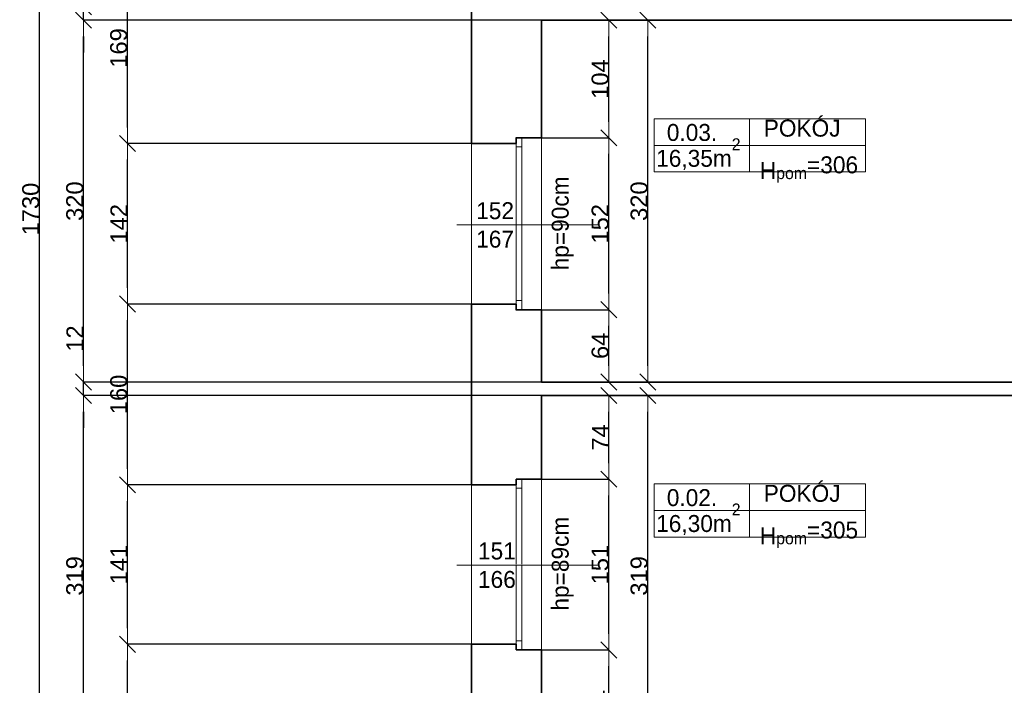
# Model space of a CAD drawing. Header units: metres. Extents: x 7506757 to 756746378, y 5735207 to 582114514.
# Tile 26 of 256: x 7522626 to 7531340, y 5824591 to 5830479. Entities that reach past the tile are written whole.
import ezdxf

# ---------------------------------------------------------------- set-up
doc = ezdxf.new("R2010")
doc.units = ezdxf.units.M
doc.header["$MEASUREMENT"] = 0
doc.header["$PDMODE"] = 2
doc.layers.get('0').update_dxf_attribs({"color": 250, "linetype": 'CONTINUOUS', "lineweight": 100, "plot": 0})
doc.layers.get('Defpoints').update_dxf_attribs({"linetype": 'CONTINUOUS'})
for name, color, linetype, lineweight in [('2D - Ogolne46', 7, 'CONTINUOUS', 18), ('M_OCIANA6', 5, 'CONTINUOUS', 35), ('M_OPISY141', 7, 'CONTINUOUS', 0), ('m_umeblowanie1', 7, 'CONTINUOUS', 13), ('opis1', 7, 'CONTINUOUS', 13)]:
    doc.layers.add(name, color=color, linetype=linetype, lineweight=lineweight)
doc.layers.add('PWYMIAR', color=7, linetype='CONTINUOUS')
doc.styles.add('GENERATED_STYLE_1', font='arial.ttf')
doc.styles.add('GENERATED_STYLE_2', font='txt')
doc.dimstyles.new('GENERATED_STYLE__1', dxfattribs={"dimtxt": 150, "dimasz": 142.5, "dimexe": 0.18, "dimexo": 0, "dimgap": 0.09, "dimtad": 1, "dimdec": 0, "dimlfac": 0.1, "dimzin": 0, "dimdsep": 46, "dimtxsty": 'GENERATED_STYLE_1', "dimblk": 'ARROWHEAD_6', "dimblk1": 'ARROWHEAD_6', "dimblk2": 'ARROWHEAD_6', "dimcen": 0.09, "dimclrd": 251, "dimclre": 251, "dimclrt": 7, "dimazin": 0, "dimtfac": 1, "dimtdec": 4, "dimtmove": 0, "dimatfit": 3, "dimfxl": 0, "dimtolj": 1, "dimtzin": 0, "dimarcsym": 0})

# ---------------------------------------------------------------- blocks, each defined once
blk = doc.blocks.new('ARROWHEAD_6')
at = {"color": 0, "linetype": 'Continuous', "lineweight": 0}
for p, q in [((0, 0), (-1, 0)), ((-0.5, -0.5), (0.5, 0.5))]:
    blk.add_line(p, q, dxfattribs=at)
blk = doc.blocks.new('*D4308')
at = {"layer": 'Defpoints', "color": 0, "linetype": 'Continuous', "transparency": 16777216}
for p in [(7527243.4, 5827914), (7527839.7, 5827914), (7527243.4, 5827274)]:
    blk.add_point(p, dxfattribs=at)
at = {"layer": 'PWYMIAR', "color": 251, "linetype": 'Continuous', "lineweight": -2, "transparency": 16777216}
for p, q in [((7527243.4, 5827914), (7527839.8, 5827914)), ((7527839.7, 5827416.5), (7527839.7, 5827771.5)), ((7527243.4, 5827274), (7527839.8, 5827274))]:
    blk.add_line(p, q, dxfattribs=at)
at = {"layer": 'PWYMIAR', "color": 251, "linetype": 'Continuous', "lineweight": -2, "transparency": 16777216, "xscale": 142.5, "yscale": 142.5, "zscale": 142.5}
for p, rotation in [((7527839.7, 5827914), 90), ((7527839.7, 5827274), 270)]:
    blk.add_blockref('ARROWHEAD_6', p, dxfattribs=dict(at, rotation=rotation))
at = {"layer": 'PWYMIAR', "color": 7, "linetype": 'Continuous', "lineweight": 13, "transparency": 16777216, "insert": (7527763, 5827594), "char_height": 150, "attachment_point": 5, "rotation": 90, "style": 'GENERATED_STYLE_1'}
blk.add_mtext('\\A1;64', dxfattribs=at)
blk = doc.blocks.new('*D4309')
at = {"layer": 'Defpoints', "color": 0, "linetype": 'Continuous', "transparency": 16777216}
for p in [(7527243.4, 5829434), (7527839.7, 5829434), (7527243.4, 5827914)]:
    blk.add_point(p, dxfattribs=at)
at = {"layer": 'PWYMIAR', "color": 251, "linetype": 'Continuous', "lineweight": -2, "transparency": 16777216}
for p, q in [((7527243.4, 5829434), (7527839.8, 5829434)), ((7527839.7, 5828056.5), (7527839.7, 5829291.5)), ((7527243.4, 5827914), (7527839.8, 5827914))]:
    blk.add_line(p, q, dxfattribs=at)
at = {"layer": 'PWYMIAR', "color": 251, "linetype": 'Continuous', "lineweight": -2, "transparency": 16777216, "xscale": 142.5, "yscale": 142.5, "zscale": 142.5}
for p, rotation in [((7527839.7, 5829434), 90), ((7527839.7, 5827914), 270)]:
    blk.add_blockref('ARROWHEAD_6', p, dxfattribs=dict(at, rotation=rotation))
at = {"layer": 'PWYMIAR', "color": 7, "linetype": 'Continuous', "lineweight": 13, "transparency": 16777216, "insert": (7527763, 5828674), "char_height": 150, "attachment_point": 5, "rotation": 90, "style": 'GENERATED_STYLE_1'}
blk.add_mtext('\\A1;152', dxfattribs=at)
blk = doc.blocks.new('*D4310')
at = {"layer": 'Defpoints', "color": 0, "linetype": 'Continuous', "transparency": 16777216}
for p in [(7527243.4, 5830474), (7527839.7, 5830474), (7527243.4, 5829434)]:
    blk.add_point(p, dxfattribs=at)
at = {"layer": 'PWYMIAR', "color": 251, "linetype": 'Continuous', "lineweight": -2, "transparency": 16777216}
for p, q in [((7527243.4, 5830474), (7527839.8, 5830474)), ((7527839.7, 5829576.5), (7527839.7, 5830331.5)), ((7527243.4, 5829434), (7527839.8, 5829434))]:
    blk.add_line(p, q, dxfattribs=at)
at = {"layer": 'PWYMIAR', "color": 251, "linetype": 'Continuous', "lineweight": -2, "transparency": 16777216, "xscale": 142.5, "yscale": 142.5, "zscale": 142.5}
for p, rotation in [((7527839.7, 5830474), 90), ((7527839.7, 5829434), 270)]:
    blk.add_blockref('ARROWHEAD_6', p, dxfattribs=dict(at, rotation=rotation))
at = {"layer": 'PWYMIAR', "color": 7, "linetype": 'Continuous', "lineweight": 13, "transparency": 16777216, "insert": (7527763, 5829954), "char_height": 150, "attachment_point": 5, "rotation": 90, "style": 'GENERATED_STYLE_1'}
blk.add_mtext('\\A1;104', dxfattribs=at)
blk = doc.blocks.new('*D4311')
at = {"layer": 'Defpoints', "color": 0, "linetype": 'Continuous', "transparency": 16777216}
for p in [(7527243.4, 5824904), (7527839.7, 5824904), (7527243.4, 5823964)]:
    blk.add_point(p, dxfattribs=at)
at = {"layer": 'PWYMIAR', "color": 251, "linetype": 'Continuous', "lineweight": -2, "transparency": 16777216}
for p, q in [((7527243.4, 5824904), (7527839.8, 5824904)), ((7527839.7, 5824106.5), (7527839.7, 5824761.5)), ((7527243.4, 5823964), (7527839.8, 5823964))]:
    blk.add_line(p, q, dxfattribs=at)
at = {"layer": 'PWYMIAR', "color": 251, "linetype": 'Continuous', "lineweight": -2, "transparency": 16777216, "xscale": 142.5, "yscale": 142.5, "zscale": 142.5}
for p, rotation in [((7527839.7, 5824904), 90), ((7527839.7, 5823964), 270)]:
    blk.add_blockref('ARROWHEAD_6', p, dxfattribs=dict(at, rotation=rotation))
at = {"layer": 'PWYMIAR', "color": 7, "linetype": 'Continuous', "lineweight": 13, "transparency": 16777216, "insert": (7527763, 5824434), "char_height": 150, "attachment_point": 5, "rotation": 90, "style": 'GENERATED_STYLE_1'}
blk.add_mtext('\\A1;94', dxfattribs=at)
blk = doc.blocks.new('*D4312')
at = {"layer": 'Defpoints', "color": 0, "linetype": 'Continuous', "transparency": 16777216}
for p in [(7527243.4, 5826414), (7527839.7, 5826414), (7527243.4, 5824904)]:
    blk.add_point(p, dxfattribs=at)
at = {"layer": 'PWYMIAR', "color": 251, "linetype": 'Continuous', "lineweight": -2, "transparency": 16777216}
for p, q in [((7527243.4, 5826414), (7527839.8, 5826414)), ((7527839.7, 5825046.5), (7527839.7, 5826271.5)), ((7527243.4, 5824904), (7527839.8, 5824904))]:
    blk.add_line(p, q, dxfattribs=at)
at = {"layer": 'PWYMIAR', "color": 251, "linetype": 'Continuous', "lineweight": -2, "transparency": 16777216, "xscale": 142.5, "yscale": 142.5, "zscale": 142.5}
for p, rotation in [((7527839.7, 5826414), 90), ((7527839.7, 5824904), 270)]:
    blk.add_blockref('ARROWHEAD_6', p, dxfattribs=dict(at, rotation=rotation))
at = {"layer": 'PWYMIAR', "color": 7, "linetype": 'Continuous', "lineweight": 13, "transparency": 16777216, "insert": (7527763, 5825659), "char_height": 150, "attachment_point": 5, "rotation": 90, "style": 'GENERATED_STYLE_1'}
blk.add_mtext('\\A1;151', dxfattribs=at)
blk = doc.blocks.new('*D4313')
at = {"layer": 'Defpoints', "color": 0, "linetype": 'Continuous', "transparency": 16777216}
for p in [(7527243.4, 5827154), (7527839.7, 5827154), (7527243.4, 5826414)]:
    blk.add_point(p, dxfattribs=at)
at = {"layer": 'PWYMIAR', "color": 251, "linetype": 'Continuous', "lineweight": -2, "transparency": 16777216}
for p, q in [((7527243.4, 5827154), (7527839.8, 5827154)), ((7527839.7, 5826556.5), (7527839.7, 5827011.5)), ((7527243.4, 5826414), (7527839.8, 5826414))]:
    blk.add_line(p, q, dxfattribs=at)
at = {"layer": 'PWYMIAR', "color": 251, "linetype": 'Continuous', "lineweight": -2, "transparency": 16777216, "xscale": 142.5, "yscale": 142.5, "zscale": 142.5}
for p, rotation in [((7527839.7, 5827154), 90), ((7527839.7, 5826414), 270)]:
    blk.add_blockref('ARROWHEAD_6', p, dxfattribs=dict(at, rotation=rotation))
at = {"layer": 'PWYMIAR', "color": 7, "linetype": 'Continuous', "lineweight": 13, "transparency": 16777216, "insert": (7527764.6, 5826784), "char_height": 150, "attachment_point": 5, "rotation": 90, "style": 'GENERATED_STYLE_1'}
blk.add_mtext('\\A1;74', dxfattribs=at)
blk = doc.blocks.new('*D4342')
at = {"layer": 'Defpoints', "color": 0, "linetype": 'Continuous', "transparency": 16777216}
for p in [(7527243.4, 5830474), (7528184.6, 5830474), (7527243.4, 5827274)]:
    blk.add_point(p, dxfattribs=at)
at = {"layer": 'PWYMIAR', "color": 251, "linetype": 'Continuous', "lineweight": -2, "transparency": 16777216}
for p, q in [((7527243.4, 5830474), (7528184.8, 5830474)), ((7528184.6, 5827416.5), (7528184.6, 5830331.5)), ((7527243.4, 5827274), (7528184.8, 5827274))]:
    blk.add_line(p, q, dxfattribs=at)
at = {"layer": 'PWYMIAR', "color": 251, "linetype": 'Continuous', "lineweight": -2, "transparency": 16777216, "xscale": 142.5, "yscale": 142.5, "zscale": 142.5}
for p, rotation in [((7528184.6, 5830474), 90), ((7528184.6, 5827274), 270)]:
    blk.add_blockref('ARROWHEAD_6', p, dxfattribs=dict(at, rotation=rotation))
at = {"layer": 'PWYMIAR', "color": 7, "linetype": 'Continuous', "lineweight": 13, "transparency": 16777216, "insert": (7528107.9, 5828874), "char_height": 150, "attachment_point": 5, "rotation": 90, "style": 'GENERATED_STYLE_1'}
blk.add_mtext('\\A1;320', dxfattribs=at)
blk = doc.blocks.new('*D4343')
at = {"layer": 'Defpoints', "color": 0, "linetype": 'Continuous', "transparency": 16777216}
for p in [(7527243.4, 5827154), (7528184.6, 5827154), (7527243.4, 5823964)]:
    blk.add_point(p, dxfattribs=at)
at = {"layer": 'PWYMIAR', "color": 251, "linetype": 'Continuous', "lineweight": -2, "transparency": 16777216}
for p, q in [((7527243.4, 5827154), (7528184.8, 5827154)), ((7528184.6, 5824106.5), (7528184.6, 5827011.5)), ((7527243.4, 5823964), (7528184.8, 5823964))]:
    blk.add_line(p, q, dxfattribs=at)
at = {"layer": 'PWYMIAR', "color": 251, "linetype": 'Continuous', "lineweight": -2, "transparency": 16777216, "xscale": 142.5, "yscale": 142.5, "zscale": 142.5}
for p, rotation in [((7528184.6, 5827154), 90), ((7528184.6, 5823964), 270)]:
    blk.add_blockref('ARROWHEAD_6', p, dxfattribs=dict(at, rotation=rotation))
at = {"layer": 'PWYMIAR', "color": 7, "linetype": 'Continuous', "lineweight": 13, "transparency": 16777216, "insert": (7528107.9, 5825559), "char_height": 150, "attachment_point": 5, "rotation": 90, "style": 'GENERATED_STYLE_1'}
blk.add_mtext('\\A1;319', dxfattribs=at)
blk = doc.blocks.new('*D4559')
at = {"layer": 'Defpoints', "color": 0, "linetype": 'Continuous', "transparency": 16777216}
for p in [(7523579.1, 5824954), (7526623.4, 5824954), (7526623.4, 5823314)]:
    blk.add_point(p, dxfattribs=at)
at = {"layer": 'PWYMIAR', "color": 251, "linetype": 'Continuous', "lineweight": -2, "transparency": 16777216}
for p, q in [((7526623.4, 5824954), (7523578.9, 5824954)), ((7523579.1, 5823456.5), (7523579.1, 5824811.5)), ((7526623.4, 5823314), (7523578.9, 5823314))]:
    blk.add_line(p, q, dxfattribs=at)
at = {"layer": 'PWYMIAR', "color": 251, "linetype": 'Continuous', "lineweight": -2, "transparency": 16777216, "xscale": 142.5, "yscale": 142.5, "zscale": 142.5}
for p, rotation in [((7523579.1, 5824954), 90), ((7523579.1, 5823314), 270)]:
    blk.add_blockref('ARROWHEAD_6', p, dxfattribs=dict(at, rotation=rotation))
at = {"layer": 'PWYMIAR', "color": 7, "linetype": 'Continuous', "lineweight": 13, "transparency": 16777216, "insert": (7523502.4, 5824134), "char_height": 150, "attachment_point": 5, "rotation": 90, "style": 'GENERATED_STYLE_1'}
blk.add_mtext('\\A1;164', dxfattribs=at)
blk = doc.blocks.new('*D4560')
at = {"layer": 'Defpoints', "color": 0, "linetype": 'Continuous', "transparency": 16777216}
for p in [(7523579.1, 5826364), (7526623.4, 5826364), (7526623.4, 5824954)]:
    blk.add_point(p, dxfattribs=at)
at = {"layer": 'PWYMIAR', "color": 251, "linetype": 'Continuous', "lineweight": -2, "transparency": 16777216}
for p, q in [((7526623.4, 5826364), (7523578.9, 5826364)), ((7523579.1, 5825096.5), (7523579.1, 5826221.5)), ((7526623.4, 5824954), (7523578.9, 5824954))]:
    blk.add_line(p, q, dxfattribs=at)
at = {"layer": 'PWYMIAR', "color": 251, "linetype": 'Continuous', "lineweight": -2, "transparency": 16777216, "xscale": 142.5, "yscale": 142.5, "zscale": 142.5}
for p, rotation in [((7523579.1, 5826364), 90), ((7523579.1, 5824954), 270)]:
    blk.add_blockref('ARROWHEAD_6', p, dxfattribs=dict(at, rotation=rotation))
at = {"layer": 'PWYMIAR', "color": 7, "linetype": 'Continuous', "lineweight": 13, "transparency": 16777216, "insert": (7523503.7, 5825659), "char_height": 150, "attachment_point": 5, "rotation": 90, "style": 'GENERATED_STYLE_1'}
blk.add_mtext('\\A1;141', dxfattribs=at)
blk = doc.blocks.new('*D4561')
at = {"layer": 'Defpoints', "color": 0, "linetype": 'Continuous', "transparency": 16777216}
for p in [(7523579.1, 5827964), (7526623.4, 5827964), (7526623.4, 5826364)]:
    blk.add_point(p, dxfattribs=at)
at = {"layer": 'PWYMIAR', "color": 251, "linetype": 'Continuous', "lineweight": -2, "transparency": 16777216}
for p, q in [((7526623.4, 5827964), (7523578.9, 5827964)), ((7523579.1, 5826506.5), (7523579.1, 5827821.5)), ((7526623.4, 5826364), (7523578.9, 5826364))]:
    blk.add_line(p, q, dxfattribs=at)
at = {"layer": 'PWYMIAR', "color": 251, "linetype": 'Continuous', "lineweight": -2, "transparency": 16777216, "xscale": 142.5, "yscale": 142.5, "zscale": 142.5}
for p, rotation in [((7523579.1, 5827964), 90), ((7523579.1, 5826364), 270)]:
    blk.add_blockref('ARROWHEAD_6', p, dxfattribs=dict(at, rotation=rotation))
at = {"layer": 'PWYMIAR', "color": 7, "linetype": 'Continuous', "lineweight": 13, "transparency": 16777216, "insert": (7523502.4, 5827164), "char_height": 150, "attachment_point": 5, "rotation": 90, "style": 'GENERATED_STYLE_1'}
blk.add_mtext('\\A1;160', dxfattribs=at)
blk = doc.blocks.new('*D4562')
at = {"layer": 'Defpoints', "color": 0, "linetype": 'Continuous', "transparency": 16777216}
for p in [(7523579.1, 5829384), (7526623.4, 5829384), (7526623.4, 5827964)]:
    blk.add_point(p, dxfattribs=at)
at = {"layer": 'PWYMIAR', "color": 251, "linetype": 'Continuous', "lineweight": -2, "transparency": 16777216}
for p, q in [((7526623.4, 5829384), (7523578.9, 5829384)), ((7523579.1, 5828106.5), (7523579.1, 5829241.5)), ((7526623.4, 5827964), (7523578.9, 5827964))]:
    blk.add_line(p, q, dxfattribs=at)
at = {"layer": 'PWYMIAR', "color": 251, "linetype": 'Continuous', "lineweight": -2, "transparency": 16777216, "xscale": 142.5, "yscale": 142.5, "zscale": 142.5}
for p, rotation in [((7523579.1, 5829384), 90), ((7523579.1, 5827964), 270)]:
    blk.add_blockref('ARROWHEAD_6', p, dxfattribs=dict(at, rotation=rotation))
at = {"layer": 'PWYMIAR', "color": 7, "linetype": 'Continuous', "lineweight": 13, "transparency": 16777216, "insert": (7523503.7, 5828674), "char_height": 150, "attachment_point": 5, "rotation": 90, "style": 'GENERATED_STYLE_1'}
blk.add_mtext('\\A1;142', dxfattribs=at)
blk = doc.blocks.new('*D4563')
at = {"layer": 'Defpoints', "color": 0, "linetype": 'Continuous', "transparency": 16777216}
for p in [(7523579.1, 5831074), (7526623.4, 5831074), (7526623.4, 5829384)]:
    blk.add_point(p, dxfattribs=at)
at = {"layer": 'PWYMIAR', "color": 251, "linetype": 'Continuous', "lineweight": -2, "transparency": 16777216}
for p, q in [((7526623.4, 5831074), (7523578.9, 5831074)), ((7523579.1, 5829526.5), (7523579.1, 5830931.5)), ((7526623.4, 5829384), (7523578.9, 5829384))]:
    blk.add_line(p, q, dxfattribs=at)
at = {"layer": 'PWYMIAR', "color": 251, "linetype": 'Continuous', "lineweight": -2, "transparency": 16777216, "xscale": 142.5, "yscale": 142.5, "zscale": 142.5}
for p, rotation in [((7523579.1, 5831074), 90), ((7523579.1, 5829384), 270)]:
    blk.add_blockref('ARROWHEAD_6', p, dxfattribs=dict(at, rotation=rotation))
at = {"layer": 'PWYMIAR', "color": 7, "linetype": 'Continuous', "lineweight": 13, "transparency": 16777216, "insert": (7523502.4, 5830229), "char_height": 150, "attachment_point": 5, "rotation": 90, "style": 'GENERATED_STYLE_1'}
blk.add_mtext('\\A1;169', dxfattribs=at)
blk = doc.blocks.new('*D4572')
at = {"layer": 'Defpoints', "color": 0, "linetype": 'Continuous', "transparency": 16777216}
for p in [(7523189.9, 5827154), (7527243.4, 5827154), (7527243.4, 5823964)]:
    blk.add_point(p, dxfattribs=at)
at = {"layer": 'PWYMIAR', "color": 251, "linetype": 'Continuous', "lineweight": -2, "transparency": 16777216}
for p, q in [((7527243.4, 5827154), (7523189.7, 5827154)), ((7523189.9, 5824106.5), (7523189.9, 5827011.5)), ((7527243.4, 5823964), (7523189.7, 5823964))]:
    blk.add_line(p, q, dxfattribs=at)
at = {"layer": 'PWYMIAR', "color": 251, "linetype": 'Continuous', "lineweight": -2, "transparency": 16777216, "xscale": 142.5, "yscale": 142.5, "zscale": 142.5}
for p, rotation in [((7523189.9, 5827154), 90), ((7523189.9, 5823964), 270)]:
    blk.add_blockref('ARROWHEAD_6', p, dxfattribs=dict(at, rotation=rotation))
at = {"layer": 'PWYMIAR', "color": 7, "linetype": 'Continuous', "lineweight": 13, "transparency": 16777216, "insert": (7523113.2, 5825559), "char_height": 150, "attachment_point": 5, "rotation": 90, "style": 'GENERATED_STYLE_1'}
blk.add_mtext('\\A1;319', dxfattribs=at)
blk = doc.blocks.new('*D4573')
at = {"layer": 'Defpoints', "color": 0, "linetype": 'Continuous', "transparency": 16777216}
for p in [(7523189.9, 5827274), (7527243.4, 5827274), (7527243.4, 5827154)]:
    blk.add_point(p, dxfattribs=at)
at = {"layer": 'PWYMIAR', "color": 251, "linetype": 'Continuous', "lineweight": -2, "transparency": 16777216}
for p, q in [((7523189.9, 5827416.5), (7523189.9, 5827758.4)), ((7527243.4, 5827274), (7523189.7, 5827274)), ((7523189.9, 5827154), (7523189.9, 5827274)), ((7527243.4, 5827154), (7523189.7, 5827154)), ((7523189.9, 5827011.5), (7523189.9, 5826869))]:
    blk.add_line(p, q, dxfattribs=at)
at = {"layer": 'PWYMIAR', "color": 251, "linetype": 'Continuous', "lineweight": -2, "transparency": 16777216, "xscale": 142.5, "yscale": 142.5, "zscale": 142.5}
for p, rotation in [((7523189.9, 5827274), 270), ((7523189.9, 5827154), 90)]:
    blk.add_blockref('ARROWHEAD_6', p, dxfattribs=dict(at, rotation=rotation))
at = {"layer": 'PWYMIAR', "color": 7, "linetype": 'Continuous', "lineweight": 13, "transparency": 16777216, "insert": (7523114.5, 5827658.7), "char_height": 150, "attachment_point": 5, "rotation": 90, "style": 'GENERATED_STYLE_1'}
blk.add_mtext('\\A1;12', dxfattribs=at)
blk = doc.blocks.new('*D4574')
at = {"layer": 'Defpoints', "color": 0, "linetype": 'Continuous', "transparency": 16777216}
for p in [(7523189.9, 5830474), (7527243.4, 5830474), (7527243.4, 5827274)]:
    blk.add_point(p, dxfattribs=at)
at = {"layer": 'PWYMIAR', "color": 251, "linetype": 'Continuous', "lineweight": -2, "transparency": 16777216}
for p, q in [((7527243.4, 5830474), (7523189.7, 5830474)), ((7523189.9, 5827416.5), (7523189.9, 5830331.5)), ((7527243.4, 5827274), (7523189.7, 5827274))]:
    blk.add_line(p, q, dxfattribs=at)
at = {"layer": 'PWYMIAR', "color": 251, "linetype": 'Continuous', "lineweight": -2, "transparency": 16777216, "xscale": 142.5, "yscale": 142.5, "zscale": 142.5}
for p, rotation in [((7523189.9, 5830474), 90), ((7523189.9, 5827274), 270)]:
    blk.add_blockref('ARROWHEAD_6', p, dxfattribs=dict(at, rotation=rotation))
at = {"layer": 'PWYMIAR', "color": 7, "linetype": 'Continuous', "lineweight": 13, "transparency": 16777216, "insert": (7523113.2, 5828874), "char_height": 150, "attachment_point": 5, "rotation": 90, "style": 'GENERATED_STYLE_1'}
blk.add_mtext('\\A1;320', dxfattribs=at)
blk = doc.blocks.new('*D4575')
at = {"layer": 'Defpoints', "color": 0, "linetype": 'Continuous', "transparency": 16777216}
for p in [(7523189.9, 5830594), (7527243.4, 5830594), (7527243.4, 5830474)]:
    blk.add_point(p, dxfattribs=at)
at = {"layer": 'PWYMIAR', "color": 251, "linetype": 'Continuous', "lineweight": -2, "transparency": 16777216}
for p, q in [((7523189.9, 5830736.5), (7523189.9, 5831078.4)), ((7527243.4, 5830594), (7523189.7, 5830594)), ((7523189.9, 5830474), (7523189.9, 5830594)), ((7527243.4, 5830474), (7523189.7, 5830474)), ((7523189.9, 5830331.5), (7523189.9, 5830189))]:
    blk.add_line(p, q, dxfattribs=at)
at = {"layer": 'PWYMIAR', "color": 251, "linetype": 'Continuous', "lineweight": -2, "transparency": 16777216, "xscale": 142.5, "yscale": 142.5, "zscale": 142.5}
for p, rotation in [((7523189.9, 5830594), 270), ((7523189.9, 5830474), 90)]:
    blk.add_blockref('ARROWHEAD_6', p, dxfattribs=dict(at, rotation=rotation))
at = {"layer": 'PWYMIAR', "color": 7, "linetype": 'Continuous', "lineweight": 13, "transparency": 16777216, "insert": (7523114.5, 5830978.7), "char_height": 150, "attachment_point": 5, "rotation": 90, "style": 'GENERATED_STYLE_1'}
blk.add_mtext('\\A1;12', dxfattribs=at)
blk = doc.blocks.new('*D4582')
at = {"layer": 'Defpoints', "color": 0, "linetype": 'Continuous', "transparency": 16777216}
for p in [(7522800.7, 5837454), (7526623.4, 5837454), (7526623.4, 5820154)]:
    blk.add_point(p, dxfattribs=at)
at = {"layer": 'PWYMIAR', "color": 251, "linetype": 'Continuous', "lineweight": -2, "transparency": 16777216}
for p, q in [((7526623.4, 5837454), (7522800.6, 5837454)), ((7522800.7, 5820296.5), (7522800.7, 5837311.5)), ((7526623.4, 5820154), (7522800.6, 5820154))]:
    blk.add_line(p, q, dxfattribs=at)
at = {"layer": 'PWYMIAR', "color": 251, "linetype": 'Continuous', "lineweight": -2, "transparency": 16777216, "xscale": 142.5, "yscale": 142.5, "zscale": 142.5}
for p, rotation in [((7522800.7, 5837454), 90), ((7522800.7, 5820154), 270)]:
    blk.add_blockref('ARROWHEAD_6', p, dxfattribs=dict(at, rotation=rotation))
at = {"layer": 'PWYMIAR', "color": 7, "linetype": 'Continuous', "lineweight": 13, "transparency": 16777216, "insert": (7522724, 5828804), "char_height": 150, "attachment_point": 5, "rotation": 90, "style": 'GENERATED_STYLE_1'}
blk.add_mtext('\\A1;1730', dxfattribs=at)

msp = doc.modelspace()

# ---------------------------------------------------------------- linework, layer by layer
at = {"layer": 'M_OCIANA6', "linetype": 'Continuous'}
for p, q in [((7526623.4, 5829384), (7526623.4, 5831074)), ((7532353.4, 5830474), (7527243.4, 5830474)), ((7527243.4, 5829434), (7527243.4, 5830474)), ((7527018.4, 5829384), (7526623.4, 5829384)), ((7527018.4, 5829434), (7527243.4, 5829434)), ((7527243.4, 5829434), (7527018.4, 5829434)), ((7527018.4, 5829434), (7527018.4, 5829384)), ((7526623.4, 5826364), (7526623.4, 5827964)), ((7527018.4, 5827964), (7526623.4, 5827964)), ((7527018.4, 5827914), (7527018.4, 5827964)), ((7527018.4, 5827914), (7527243.4, 5827914)), ((7527243.4, 5827914), (7527018.4, 5827914)), ((7527243.4, 5827274), (7527243.4, 5827914)), ((7532353.4, 5827274), (7527243.4, 5827274)), ((7532353.4, 5827154), (7527243.4, 5827154)), ((7527243.4, 5826414), (7527243.4, 5827154)), ((7527018.4, 5826414), (7527243.4, 5826414)), ((7527018.4, 5826414), (7527018.4, 5826364)), ((7527018.4, 5826364), (7526623.4, 5826364)), ((7526623.4, 5823314), (7526623.4, 5824954)), ((7527018.4, 5824954), (7526623.4, 5824954)), ((7527018.4, 5824904), (7527018.4, 5824954)), ((7527018.4, 5824904), (7527243.4, 5824904)), ((7527018.4, 5824904), (7527243.4, 5824904)), ((7527243.4, 5823964), (7527243.4, 5824904))]:
    msp.add_line(p, q, dxfattribs=at)
for p in [(7527018.4, 5829434), (7527018.4, 5827914)]:
    msp.add_point(p, dxfattribs=at)
at = {"layer": 'M_OPISY141', "linetype": 'Continuous'}
for p, q in [((7528240.3, 5829603.1), (7530111.3, 5829603.1)), ((7528240.3, 5829132), (7528240.3, 5829603.1)), ((7529084.9, 5829603.1), (7529084.9, 5829132)), ((7530111.3, 5829603.1), (7530111.3, 5829132)), ((7528240.3, 5829367.5), (7530111.3, 5829367.5)), ((7530111.3, 5829132), (7528240.3, 5829132)), ((7526493.1, 5828664), (7527745.8, 5828664)), ((7528240.3, 5826372.8), (7530111.3, 5826372.8)), ((7528240.3, 5825901.7), (7528240.3, 5826372.8)), ((7529084.9, 5826372.8), (7529084.9, 5825901.7)), ((7530111.3, 5826372.8), (7530111.3, 5825901.7)), ((7528240.3, 5826137.2), (7530111.3, 5826137.2)), ((7530111.3, 5825901.7), (7528240.3, 5825901.7)), ((7526493.1, 5825654), (7527745.8, 5825654))]:
    msp.add_line(p, q, dxfattribs=at)
at = {"layer": 'm_umeblowanie1', "linetype": 'Continuous'}
for p, q in [((7526623.4, 5829384), (7526623.4, 5828664)), ((7527018.4, 5827964), (7527018.4, 5829434)), ((7527068.4, 5827914), (7527068.4, 5829434)), ((7527243.4, 5827914), (7527243.4, 5829434)), ((7527018.4, 5829354), (7527068.4, 5829354)), ((7526623.4, 5827964), (7526623.4, 5828664)), ((7527018.4, 5827994), (7527068.4, 5827994)), ((7527068.4, 5826414), (7527068.4, 5825664)), ((7527243.4, 5824904), (7527243.4, 5826414)), ((7526623.4, 5826364), (7526623.4, 5825654)), ((7527018.4, 5826364), (7527018.4, 5825664)), ((7527018.4, 5826334), (7527068.4, 5826334)), ((7526623.4, 5824954), (7526623.4, 5825654)), ((7527018.4, 5824954), (7527018.4, 5825654)), ((7527068.4, 5824904), (7527068.4, 5825654)), ((7527018.4, 5824984), (7527068.4, 5824984))]:
    msp.add_line(p, q, dxfattribs=at)

# ---------------------------------------------------------------- texts
at = {"layer": '2D - Ogolne46', "linetype": 'Continuous', "char_height": 150, "attachment_point": 7, "style": 'GENERATED_STYLE_2'}
for s, insert in [('{16,35m\\A1{\\H0.7x;\\S2^  ;}}', (7528258.5, 5829149.9)), ('{16,30m\\A1{\\H0.7x;\\S2^  ;}}', (7528258.5, 5825919.6))]:
    msp.add_mtext(s, dxfattribs=dict(at, insert=insert))
at = {"layer": 'opis1', "linetype": 'Continuous', "char_height": 150, "attachment_point": 1, "style": 'GENERATED_STYLE_2'}
for s, insert in [('{POKÓJ}', (7529210.5, 5829594.8)), ('{0.03.}', (7528352.8, 5829556.8)), ('{H\\A1{\\H0.7x;\\S ^ pom;}=306}', (7529175.8, 5829321.3)), ('{POKÓJ}', (7529210.5, 5826364.5)), ('{0.02.}', (7528352.8, 5826326.5)), ('{H\\A1{\\H0.7x;\\S ^ pom;}=305}', (7529175.8, 5826091))]:
    msp.add_mtext(s, dxfattribs=dict(at, insert=insert))
at = {"layer": 'opis1', "linetype": 'Continuous', "char_height": 150, "attachment_point": 3, "rotation": 90, "style": 'GENERATED_STYLE_2'}
for s, insert in [('{hp=90cm}', (7527334.2, 5829092.6)), ('{hp=89cm}', (7527334.2, 5826082.6))]:
    msp.add_mtext(s, dxfattribs=dict(at, insert=insert))
at = {"layer": 'opis1', "linetype": 'Continuous', "char_height": 150, "width": 349.992, "attachment_point": 1, "line_spacing_factor": 1.007581, "style": 'GENERATED_STYLE_2'}
for s, insert in [('{152\\P167}', (7526665.5, 5828864.8)), ('{151\\P166}', (7526681.6, 5825854.8))]:
    msp.add_mtext(s, dxfattribs=dict(at, insert=insert))

# ---------------------------------------------------------------- dimensions: what is measured, and where the dimension line sits
at = {"layer": 'PWYMIAR', "color": 251, "linetype": 'Continuous', "lineweight": 13}
for base, p1, p2, picture, middle in [((7522800.7, 5837454), (7526623.4, 5820154), (7526623.4, 5837454), '*D4582', (7522724, 5828804)), ((7523579.1, 5831074), (7526623.4, 5829384), (7526623.4, 5831074), '*D4563', (7523502.4, 5830229)), ((7523189.9, 5830594), (7527243.4, 5830474), (7527243.4, 5830594), '*D4575', (7523114.5, 5830978.7)), ((7523189.9, 5830474), (7527243.4, 5827274), (7527243.4, 5830474), '*D4574', (7523113.2, 5828874)), ((7527839.7, 5830474), (7527243.4, 5829434), (7527243.4, 5830474), '*D4310', (7527763, 5829954)), ((7528184.6, 5830474), (7527243.4, 5827274), (7527243.4, 5830474), '*D4342', (7528107.9, 5828874)), ((7527839.7, 5829434), (7527243.4, 5827914), (7527243.4, 5829434), '*D4309', (7527763, 5828674)), ((7523579.1, 5829384), (7526623.4, 5827964), (7526623.4, 5829384), '*D4562', (7523503.7, 5828674)), ((7523579.1, 5827964), (7526623.4, 5826364), (7526623.4, 5827964), '*D4561', (7523502.4, 5827164)), ((7527839.7, 5827914), (7527243.4, 5827274), (7527243.4, 5827914), '*D4308', (7527763, 5827594)), ((7523189.9, 5827274), (7527243.4, 5827154), (7527243.4, 5827274), '*D4573', (7523114.5, 5827658.7)), ((7523189.9, 5827154), (7527243.4, 5823964), (7527243.4, 5827154), '*D4572', (7523113.2, 5825559)), ((7527839.7, 5827154), (7527243.4, 5826414), (7527243.4, 5827154), '*D4313', (7527764.6, 5826784)), ((7528184.6, 5827154), (7527243.4, 5823964), (7527243.4, 5827154), '*D4343', (7528107.9, 5825559)), ((7523579.1, 5826364), (7526623.4, 5824954), (7526623.4, 5826364), '*D4560', (7523503.7, 5825659)), ((7527839.7, 5826414), (7527243.4, 5824904), (7527243.4, 5826414), '*D4312', (7527763, 5825659)), ((7523579.1, 5824954), (7526623.4, 5823314), (7526623.4, 5824954), '*D4559', (7523502.4, 5824134)), ((7527839.7, 5824904), (7527243.4, 5823964), (7527243.4, 5824904), '*D4311', (7527763, 5824434))]:
    dim = msp.add_linear_dim(base=base, p1=p1, p2=p2, angle=90, dimstyle='GENERATED_STYLE__1', dxfattribs=at)
    dim.commit()
    dim.dimension.update_dxf_attribs({"geometry": picture, "text_midpoint": middle})

doc.saveas('drawing.dxf')
